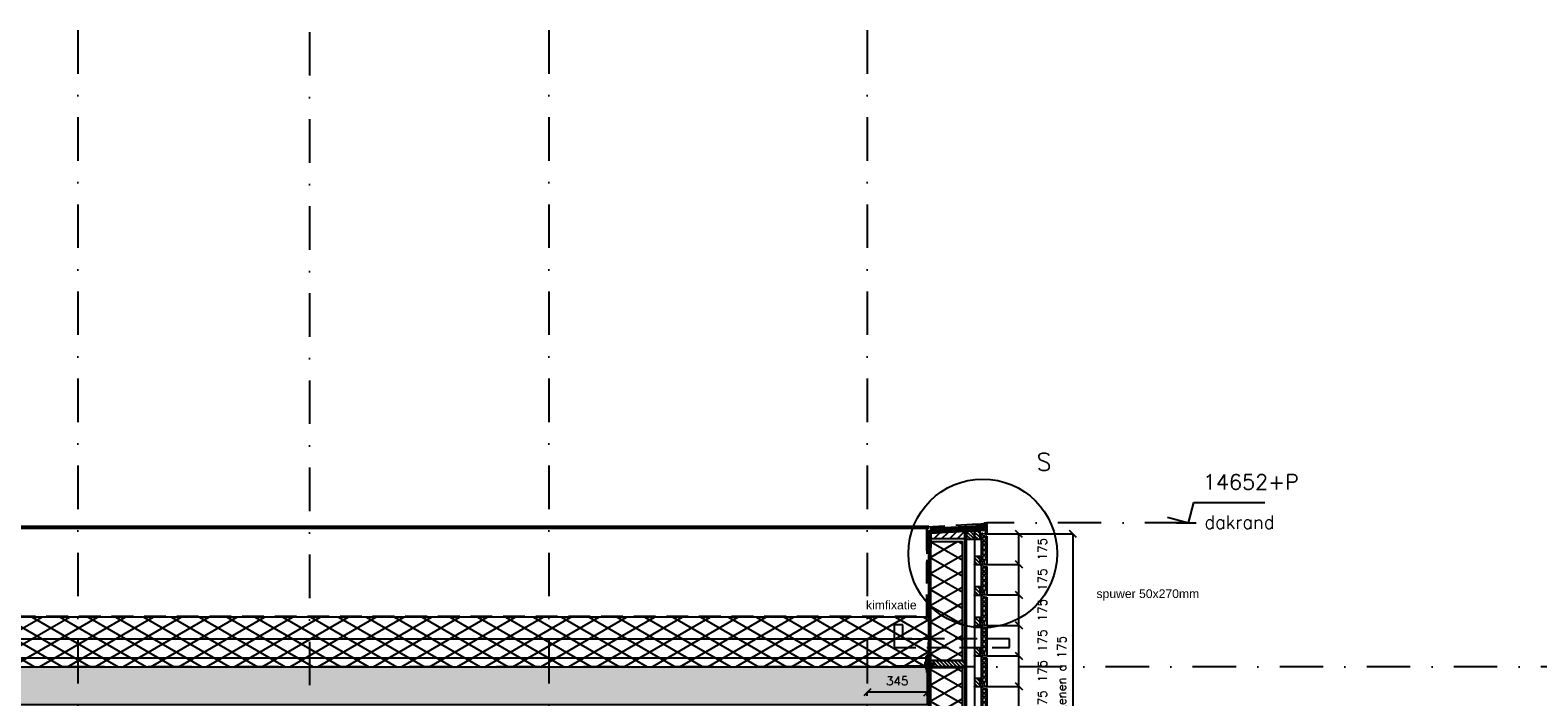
# Model space of a CAD drawing. Extents: x 0 to 259347, y 0 to 198427.
# Tile 41 of 54: x 121466 to 130128, y 106123 to 109951. Entities that reach past the tile are written whole.
import ezdxf
from ezdxf.enums import TextEntityAlignment as Align

# ---------------------------------------------------------------- set-up
doc = ezdxf.new("R2010")
doc.units = 0
doc.header["$LTSCALE"] = 20
doc.header["$MEASUREMENT"] = 0
doc.header["$PDSIZE"] = -1
for name, pattern in [('CENTER', [5.421053, 3.388158, -0.677632, 0.677632, -0.677632]), ('DASHDOT', [25, 12.5, -6.25, 0, -6.25]), ('DD1', [2.66667, 1.66667, -0.5, 0, -0.5]), ('HIDDEN', [9.375, 6.25, -3.125])]:
    doc.linetypes.add(name, pattern=pattern)
doc.layers.get('0').update_dxf_attribs({"linetype": 'CONTINUOUS'})
doc.layers.get('DEFPOINTS').update_dxf_attribs({"linetype": 'CONTINUOUS'})
for name, color, linetype in [('_DETAILNUMMERS', 4, 'CONTINUOUS'), ('_DETAILNUMMERSTEKST', 4, 'CONTINUOUS'), ('A--01A1_ACEER', 1, 'CONTINUOUS'), ('A--A21--_F-23-', 9, 'CONTINUOUS'), ('A--A23--_F--3-', 9, 'CONTINUOUS'), ('A--A25--_F--3-', 9, 'CONTINUOUS'), ('A--A42--_F--3-', 9, 'CONTINUOUS'), ('A--A42--_F-23-', 9, 'CONTINUOUS'), ('A--L13D3_VLOEREN', 3, 'CONTINUOUS'), ('A--L21--', 3, 'CONTINUOUS'), ('A--L21--_F-23-', 4, 'CONTINUOUS'), ('A--L21D1_BUITENWAND', 1, 'CONTINUOUS'), ('A--L21D3_BUITENWAND', 3, 'CONTINUOUS'), ('A--L21DC1_BUITENWAND', 1, 'HIDDEN'), ('A--L25--', 7, 'CONTINUOUS'), ('A--L25--_F-23-', 7, 'CONTINUOUS'), ('A--L27DC4_DAKEN', 4, 'HIDDEN'), ('A--L31--', 2, 'CONTINUOUS'), ('A--L35--', 7, 'CONTINUOUS'), ('A--L35--_F-23-', 7, 'CONTINUOUS'), ('A--L351-_F-23-', 7, 'CONTINUOUS'), ('A--L42--', 7, 'CONTINUOUS'), ('A--L42--_F--3-', 7, 'CONTINUOUS'), ('A--L42--_F-23-', 7, 'CONTINUOUS'), ('A--L47', 7, 'CONTINUOUS'), ('A--M$1A-_F123-', 1, 'CONTINUOUS'), ('A--M01A1_MAATVOERING', 1, 'CONTINUOUS'), ('A--M01B1_HOOGTE_MAATV', 1, 'CONTINUOUS'), ('A--T$1A-_F123_20', 1, 'CONTINUOUS'), ('A--T01B2_HOOGTE_MAATV', 2, 'CONTINUOUS'), ('A--T01B3_HOOGTE_MAATV', 3, 'CONTINUOUS'), ('STRAMIEN', 8, 'DD1'), ('X--LR---_CP', 7, 'CONTINUOUS')]:
    doc.layers.add(name, color=color, linetype=linetype)
doc.styles.add('ALFA-0_25', font='ROMANS')
doc.styles.add('EB2', font='ARIAL.TTF')
doc.styles.add('HIEMSTRA', font='romans.shx')
doc.styles.add('HOOGTEXT', font='ROMANS.shx', dxfattribs={"height": 2.5})
doc.dimstyles.new('STANDARD$0', dxfattribs={"dimscale": 50, "dimtxt": 2.5, "dimasz": 2, "dimexe": 2, "dimexo": 0, "dimgap": 2, "dimtad": 1, "dimdec": 0, "dimzin": 0, "dimdsep": 46, "dimtxsty": 'ALFA-0_25', "dimblk1": 'OBLIQUE', "dimblk2": 'OBLIQUE', "dimsah": 1, "dimcen": -3, "dimdle": 2, "dimclrd": 1, "dimclre": 1, "dimclrt": 2, "dimadec": 0, "dimazin": 0, "dimtfac": 0.666667, "dimtofl": 0, "dimtmove": 2, "dimatfit": 3, "dimldrblk": 'OBLIQUE', "dimfxl": 0, "dimtvp": 0.833333, "dimtolj": 1, "dimtzin": 0, "dimarcsym": 0})
pattern_1 = [(45, (0, 0), (-10.6066, 10.6066), [])]

# ---------------------------------------------------------------- blocks, each defined once
blk = doc.blocks.new('_OBLIQUE')
at = {"color": 0, "linetype": 'ByBlock'}
blk.add_line((-0.5, -0.5), (0.5, 0.5), dxfattribs=at)
blk = doc.blocks.new('*D207')
at = {"layer": 'A--M$1A-_F123-', "color": 1, "lineweight": -2}
for p, q in [((126275.1, 106128.7), (126275.1, 106149)), ((126619.6, 106149), (126275.1, 106149)), ((126619.6, 106128.7), (126619.6, 106149))]:
    blk.add_line(p, q, dxfattribs=at)
at = {"layer": 'DEFPOINTS', "color": 0}
for p in [(126275.1, 106149), (126275.1, 106128.7), (126619.6, 106128.7)]:
    blk.add_point(p, dxfattribs=at)
at = {"layer": 'A--M$1A-_F123-', "color": 1, "lineweight": -2, "xscale": 40, "yscale": 40, "zscale": 40, "rotation": 180}
blk.add_blockref('_OBLIQUE', (126275.1, 106149), dxfattribs=at)
at = {"layer": 'A--M$1A-_F123-', "color": 1, "lineweight": -2, "xscale": 40, "yscale": 40, "zscale": 40}
blk.add_blockref('_OBLIQUE', (126619.6, 106149), dxfattribs=at)
at = {"layer": 'A--M$1A-_F123-', "color": 2, "insert": (126447.4, 106214), "char_height": 50, "attachment_point": 5, "style": 'ALFA-0_25'}
blk.add_mtext('\\A1;345', dxfattribs=at)
blk = doc.blocks.new('*D288')
at = {"layer": 'A--M$1A-_F123-', "color": 1, "lineweight": -2}
for p, q in [((126961.6, 106182.9), (127146.2, 106182.9)), ((127146.2, 106007.9), (127146.2, 106182.9)), ((126961.6, 106007.9), (127146.2, 106007.9))]:
    blk.add_line(p, q, dxfattribs=at)
at = {"layer": 'DEFPOINTS', "color": 0}
for p in [(126961.6, 106182.9), (127146.2, 106182.9), (126961.6, 106007.9)]:
    blk.add_point(p, dxfattribs=at)
at = {"layer": 'A--M$1A-_F123-', "color": 1, "lineweight": -2, "xscale": 40, "yscale": 40, "zscale": 40}
for p, rotation in [((127146.2, 106182.9), 90), ((127146.2, 106007.9), 270)]:
    blk.add_blockref('_OBLIQUE', p, dxfattribs=dict(at, rotation=rotation))
at = {"layer": 'A--M$1A-_F123-', "color": 2, "insert": (127281.2, 106095.4), "char_height": 50, "attachment_point": 5, "rotation": 90, "style": 'ALFA-0_25'}
blk.add_mtext('\\A1;175', dxfattribs=at)
blk = doc.blocks.new('*D289')
at = {"layer": 'A--M$1A-_F123-', "color": 1, "lineweight": -2}
for p, q in [((126961.6, 106707.9), (127146.2, 106707.9)), ((127146.2, 106532.9), (127146.2, 106707.9)), ((126961.6, 106532.9), (127146.2, 106532.9))]:
    blk.add_line(p, q, dxfattribs=at)
at = {"layer": 'DEFPOINTS', "color": 0}
for p in [(126961.6, 106707.9), (127146.2, 106707.9), (126961.6, 106532.9)]:
    blk.add_point(p, dxfattribs=at)
at = {"layer": 'A--M$1A-_F123-', "color": 1, "lineweight": -2, "xscale": 40, "yscale": 40, "zscale": 40}
for p, rotation in [((127146.2, 106707.9), 90), ((127146.2, 106532.9), 270)]:
    blk.add_blockref('_OBLIQUE', p, dxfattribs=dict(at, rotation=rotation))
at = {"layer": 'A--M$1A-_F123-', "color": 2, "insert": (127281.2, 106620.4), "char_height": 50, "attachment_point": 5, "rotation": 90, "style": 'ALFA-0_25'}
blk.add_mtext('\\A1;175', dxfattribs=at)
blk = doc.blocks.new('*D290')
at = {"layer": 'A--M$1A-_F123-', "color": 1, "lineweight": -2}
for p, q in [((126961.6, 106357.9), (127146.2, 106357.9)), ((127146.2, 106182.9), (127146.2, 106357.9)), ((126961.6, 106182.9), (127146.2, 106182.9))]:
    blk.add_line(p, q, dxfattribs=at)
at = {"layer": 'DEFPOINTS', "color": 0}
for p in [(126961.6, 106357.9), (127146.2, 106357.9), (126961.6, 106182.9)]:
    blk.add_point(p, dxfattribs=at)
at = {"layer": 'A--M$1A-_F123-', "color": 1, "lineweight": -2, "xscale": 40, "yscale": 40, "zscale": 40}
for p, rotation in [((127146.2, 106357.9), 90), ((127146.2, 106182.9), 270)]:
    blk.add_blockref('_OBLIQUE', p, dxfattribs=dict(at, rotation=rotation))
at = {"layer": 'A--M$1A-_F123-', "color": 2, "insert": (127281.2, 106270.4), "char_height": 50, "attachment_point": 5, "rotation": 90, "style": 'ALFA-0_25'}
blk.add_mtext('\\A1;175', dxfattribs=at)
blk = doc.blocks.new('*D291')
at = {"layer": 'A--M$1A-_F123-', "color": 1, "lineweight": -2}
for p, q in [((126961.6, 106532.9), (127146.2, 106532.9)), ((127146.2, 106357.9), (127146.2, 106532.9)), ((126961.6, 106357.9), (127146.2, 106357.9))]:
    blk.add_line(p, q, dxfattribs=at)
at = {"layer": 'DEFPOINTS', "color": 0}
for p in [(126961.6, 106532.9), (127146.2, 106532.9), (126961.6, 106357.9)]:
    blk.add_point(p, dxfattribs=at)
at = {"layer": 'A--M$1A-_F123-', "color": 1, "lineweight": -2, "xscale": 40, "yscale": 40, "zscale": 40}
for p, rotation in [((127146.2, 106532.9), 90), ((127146.2, 106357.9), 270)]:
    blk.add_blockref('_OBLIQUE', p, dxfattribs=dict(at, rotation=rotation))
at = {"layer": 'A--M$1A-_F123-', "color": 2, "insert": (127281.2, 106445.4), "char_height": 50, "attachment_point": 5, "rotation": 90, "style": 'ALFA-0_25'}
blk.add_mtext('\\A1;175', dxfattribs=at)
blk = doc.blocks.new('*U616')
at = {"layer": 'A--A42--_F-23-', "linetype": 'Continuous'}
h = blk.add_hatch(dxfattribs=at)
h.set_pattern_fill('ALFALINE', color=256, scale=40, style=0)
h.set_pattern_definition([(45, (-126840.6, -105415.493), (-28.284271, 28.284271), [])])
h.paths.add_polyline_path([(0, 0), (-5, 0), (-5, 1658.4), (0, 1658.4), (5, 1658.4), (5, 0)])
at = {"layer": 'A--L42--_F-23-', "color": 2, "linetype": 'Continuous'}
for points in [[(0, 0), (-5, 0), (-5, 1658.4), (0, 1658.4)], [(0, 0), (5, 0), (5, 1658.4), (0, 1658.4)]]:
    blk.add_lwpolyline(points, dxfattribs=at)
blk = doc.blocks.new('Q031612A')
at = {"layer": 'A--L35--_F-23-', "color": 1, "linetype": 'Continuous'}
for points in [[(0, 0), (0, 11), (-4.5, 11), (-5, 10.5), (-5, -10.5), (-4.5, -11), (0, -11), (0, -4.7), (-4.5, -4.7), (0, -4.7), (0, -11), (-4.5, -11), (-5, -10.5), (-5, -4.2), (-4.5, -4.7), (-5, -5.2)], [(-5, 4.4), (-4.5, 4.9), (-5, 5.4)], [(-4.5, 4.9), (0, 4.9), (0, -4.7)], [(1.7, 4.5), (0.6, -4.4)], [(0.6, 4.5), (0.6, -4.4)], [(3.2, 4.5), (2.1, -4.4)], [(4.7, 4.5), (3.6, -4.4)], [(6.2, 4.5), (5.1, -4.4)], [(7.7, 4.5), (6.6, -4.4)], [(9.2, 4.5), (8.1, -4.4)], [(10.7, 4.5), (9.6, -4.4)], [(12.3, 4.5), (11.2, -4.4)], [(13.8, 4.5), (12.7, -4.4)], [(15.3, 4.5), (14.2, -4.4)], [(16.8, 4.5), (15.7, -4.4)], [(18.3, 4.5), (17.2, -4.4)], [(19.8, 4.5), (18.7, -4.4)], [(21.3, 4.5), (20.2, -4.4)], [(22.8, 4.5), (21.7, -4.4)], [(24.3, 4.5), (23.2, -4.4)], [(25.9, 4.5), (24.8, -4.4)], [(27.4, 4.5), (26.3, -4.4)], [(28.9, 4.5), (27.8, -4.4)], [(30.4, 4.5), (29.3, -4.4)], [(31.9, 4.5), (30.8, -4.4)], [(33.4, 4.5), (32.3, -4.4)], [(34.9, 4.5), (33.8, -4.4)], [(36.4, 4.5), (35.3, -4.4)], [(37.9, 4.5), (36.8, -4.4)], [(39.5, 4.5), (38.4, -4.4)], [(41, 4.5), (39.9, -4.4)], [(42.5, 4.5), (41.4, -4.4)], [(44, 4.5), (42.9, -4.4)], [(45.5, 4.5), (44.4, -4.4)], [(47, 4.5), (45.9, -4.4)], [(47.6, -2.8), (47.5, -4.1)]]:
    blk.add_lwpolyline(points, dxfattribs=at)
blk.add_lwpolyline([(47.6, 4), (47.1, 4.5), (0, 4.5), (0, -4.4), (47.1, -4.4), (47.6, -3.9)], close=True, dxfattribs=at)
at = {"layer": 'A--L351-_F-23-', "color": 1, "linetype": 'DASHDOT'}
blk.add_lwpolyline([(-7.9, 0), (51.6, 0)], dxfattribs=at)
at = {"layer": 'X--LR---_CP', "color": 1, "linetype": 'DASHDOT'}
blk.add_point((0, 0), dxfattribs=at)
blk.add_point((0, 0), dxfattribs=at)
blk.add_point((0, 0), dxfattribs=at)
blk = doc.blocks.new('Q031611-')
at = {"layer": 'A--L35--_F-23-', "color": 1, "linetype": 'Continuous'}
for points in [[(5, 5.4), (5, 10.5), (4.5, 11), (0.5, 11), (0, 10.5), (0, 5.4), (0.5, 4.9), (4.5, 4.9), (5, 5.4), (5, 4.4), (4.5, 4.9), (5, 4.4), (5, -4.2), (4.5, -4.7), (0.5, -4.7), (0, -5.2), (0, -10.5), (0.5, -11), (4.5, -11), (5, -10.5), (5, -4.2), (4.5, -4.7), (5, -5.2), (4.5, -4.7), (0.5, -4.7), (0, -4.2), (0, -5.2), (0, 4.4), (0.5, 4.9), (0, 5.4), (0, 4.4)], [(0, 4.4), (0, -4.7)]]:
    blk.add_lwpolyline(points, dxfattribs=at)
at = {"layer": 'X--LR---_CP', "color": 1, "linetype": 'Continuous'}
blk.add_point((0, 0), dxfattribs=at)
blk.add_point((0, 0), dxfattribs=at)
blk.add_point((0, 0), dxfattribs=at)
blk = doc.blocks.new('*D295')
at = {"layer": 'A--M$1A-_F123-', "color": 1, "lineweight": -2}
for p, q in [((127036.4, 107057.9), (127457.3, 107057.9)), ((127457.3, 105307.9), (127457.3, 107057.9)), ((127036.4, 105307.9), (127457.3, 105307.9))]:
    blk.add_line(p, q, dxfattribs=at)
at = {"layer": 'DEFPOINTS', "color": 0}
for p in [(127036.4, 107057.9), (127457.3, 107057.9), (127036.4, 105307.9)]:
    blk.add_point(p, dxfattribs=at)
at = {"layer": 'A--M$1A-_F123-', "color": 1, "lineweight": -2, "xscale": 40, "yscale": 40, "zscale": 40}
for p, rotation in [((127457.3, 107057.9), 90), ((127457.3, 105307.9), 270)]:
    blk.add_blockref('_OBLIQUE', p, dxfattribs=dict(at, rotation=rotation))
at = {"layer": 'A--M$1A-_F123-', "color": 2, "insert": (127392.3, 106182.9), "char_height": 50, "attachment_point": 5, "rotation": 90, "style": 'ALFA-0_25'}
blk.add_mtext('\\A1;10 stenen a 175', dxfattribs=at)
blk = doc.blocks.new('*D296')
at = {"layer": 'A--M$1A-_F123-', "color": 1, "lineweight": -2}
for p, q in [((126961.6, 106882.9), (127146.2, 106882.9)), ((127146.2, 106707.9), (127146.2, 106882.9)), ((126961.6, 106707.9), (127146.2, 106707.9))]:
    blk.add_line(p, q, dxfattribs=at)
at = {"layer": 'DEFPOINTS', "color": 0}
for p in [(126961.6, 106882.9), (127146.2, 106882.9), (126961.6, 106707.9)]:
    blk.add_point(p, dxfattribs=at)
at = {"layer": 'A--M$1A-_F123-', "color": 1, "lineweight": -2, "xscale": 40, "yscale": 40, "zscale": 40}
for p, rotation in [((127146.2, 106882.9), 90), ((127146.2, 106707.9), 270)]:
    blk.add_blockref('_OBLIQUE', p, dxfattribs=dict(at, rotation=rotation))
at = {"layer": 'A--M$1A-_F123-', "color": 2, "insert": (127281.2, 106795.4), "char_height": 50, "attachment_point": 5, "rotation": 90, "style": 'ALFA-0_25'}
blk.add_mtext('\\A1;175', dxfattribs=at)
blk = doc.blocks.new('*D297')
at = {"layer": 'A--M$1A-_F123-', "color": 1, "lineweight": -2}
for p, q in [((126961.6, 106707.9), (127146.2, 106707.9)), ((127146.2, 106532.9), (127146.2, 106707.9)), ((126961.6, 106532.9), (127146.2, 106532.9))]:
    blk.add_line(p, q, dxfattribs=at)
at = {"layer": 'DEFPOINTS', "color": 0}
for p in [(126961.6, 106707.9), (127146.2, 106707.9), (126961.6, 106532.9)]:
    blk.add_point(p, dxfattribs=at)
at = {"layer": 'A--M$1A-_F123-', "color": 1, "lineweight": -2, "xscale": 40, "yscale": 40, "zscale": 40}
for p, rotation in [((127146.2, 106707.9), 90), ((127146.2, 106532.9), 270)]:
    blk.add_blockref('_OBLIQUE', p, dxfattribs=dict(at, rotation=rotation))
at = {"layer": 'A--M$1A-_F123-', "color": 2, "insert": (127281.2, 106620.4), "char_height": 50, "attachment_point": 5, "rotation": 90, "style": 'ALFA-0_25'}
blk.add_mtext('\\A1;175', dxfattribs=at)
blk = doc.blocks.new('*D298')
at = {"layer": 'A--M$1A-_F123-', "color": 1, "lineweight": -2}
for p, q in [((126961.6, 107057.9), (127146.2, 107057.9)), ((127146.2, 106882.9), (127146.2, 107057.9)), ((126961.6, 106882.9), (127146.2, 106882.9))]:
    blk.add_line(p, q, dxfattribs=at)
at = {"layer": 'DEFPOINTS', "color": 0}
for p in [(126961.6, 107057.9), (127146.2, 107057.9), (126961.6, 106882.9)]:
    blk.add_point(p, dxfattribs=at)
at = {"layer": 'A--M$1A-_F123-', "color": 1, "lineweight": -2, "xscale": 40, "yscale": 40, "zscale": 40}
for p, rotation in [((127146.2, 107057.9), 90), ((127146.2, 106882.9), 270)]:
    blk.add_blockref('_OBLIQUE', p, dxfattribs=dict(at, rotation=rotation))
at = {"layer": 'A--M$1A-_F123-', "color": 2, "insert": (127281.2, 106970.4), "char_height": 50, "attachment_point": 5, "rotation": 90, "style": 'ALFA-0_25'}
blk.add_mtext('\\A1;175', dxfattribs=at)
blk = doc.blocks.new('NH40_196')
at = {"layer": 'A--A25--_F--3-'}
h = blk.add_hatch(dxfattribs=at)
h.set_pattern_fill('ALFALINE', color=256, scale=15, style=0, pattern_type=2)
h.set_pattern_definition([(45, (-6, 0), (-10.6066, 10.6066), [])])
h.paths.add_polyline_path([(0, 0), (0, 196), (40, 196), (40, 0)])
at = {"layer": 'A--L25--_F-23-', "color": 2, "linetype": 'Continuous'}
blk.add_lwpolyline([(0, 0), (0, 196), (40, 196), (40, 0)], close=True, dxfattribs=at)
at = {"layer": 'X--LR---_CP'}
for p in [(0, 0), (0, 0), (40, 0)]:
    blk.add_point(p, dxfattribs=at)
blk = doc.blocks.new('*U615')
at = {"layer": 'A--A42--_F-23-', "linetype": 'Continuous'}
h = blk.add_hatch(dxfattribs=at)
h.set_pattern_fill('ALFALINE', color=256, scale=40, style=0)
h.set_pattern_definition([(45, (-126634.647, -105377.897), (-28.284271, 28.284271), [])])
h.paths.add_polyline_path([(0, 0), (-5, 0), (-5, 1698), (0, 1698), (5, 1698), (5, 0)])
at = {"layer": 'A--L42--_F-23-', "color": 2, "linetype": 'Continuous'}
for points in [[(0, 0), (-5, 0), (-5, 1698), (0, 1698)], [(0, 0), (5, 0), (5, 1698), (0, 1698)]]:
    blk.add_lwpolyline(points, dxfattribs=at)
blk = doc.blocks.new('E100606D_8713350')
at = {"color": 0}
blk.add_lwpolyline([(17.9, 1.6), (20.2, 1.6), (20, 1.8, -0.57735), (20.2, 2.1), (21.5, 2.1), (22.8, 2.1, -0.57735), (23, 1.8), (22.9, 1.6), (25.2, 1.6), (25, 1.8, -0.57735), (25.2, 2.1), (26.5, 2.1), (27.8, 2.1, -0.57735), (28, 1.8), (27.9, 1.6), (30.2, 1.6), (30, 1.8, -0.57735), (30.2, 2.1), (31.5, 2.1), (32.8, 2.1, -0.57735), (33, 1.8), (32.9, 1.6), (35.2, 1.6), (35, 1.8, -0.57735), (35.2, 2.1), (36.5, 2.1), (37.8, 2.1, -0.57735), (38, 1.8), (37.9, 1.6), (40.2, 1.6), (40, 1.8, -0.57735), (40.2, 2.1), (41.5, 2.1), (42.8, 2.1, -0.57735), (43, 1.8), (42.9, 1.6), (45.2, 1.6), (45, 1.8, -0.57735), (45.2, 2.1), (46.5, 2.1), (47.8, 2.1, -0.57735), (48, 1.8), (47.9, 1.6), (50.2, 1.6), (50, 1.8, -0.57735), (50.2, 2.1), (51.5, 2.1), (52.8, 2.1, -0.57735), (53, 1.8), (52.9, 1.6), (55.2, 1.6), (55, 1.8, -0.57735), (55.2, 2.1), (56.5, 2.1), (57.8, 2.1, -0.57735), (58, 1.8), (57.9, 1.6), (60.2, 1.6), (60, 1.8, -0.57735), (60.2, 2.1), (61.5, 2.1), (62.8, 2.1, -0.57735), (63, 1.8), (62.9, 1.6), (65.2, 1.6), (65, 1.8, -0.57735), (65.2, 2.1), (66.5, 2.1), (67.8, 2.1, -0.57735), (68, 1.8), (67.9, 1.6), (70.2, 1.6), (70, 1.8, -0.57735), (70.2, 2.1), (71.5, 2.1), (72.8, 2.1, -0.57735), (73, 1.8), (72.9, 1.6), (78.3, 0.6, -0.912623), (78.3, 0.1), (-5.3, 0.1, 0.414214), (-5.8, -0.4), (-5.8, -1.4, -0.414214), (-6.3, -1.9, -0.414214), (-6.8, -1.4), (-6.8, -0.4, 0.414214), (-7.3, 0.1), (-9.5, 0.1, 0.414214), (-10, -0.4), (-10, -24.7, 0.414214), (-9.5, -25.2), (-7.3, -25.2, 0.414214), (-6.8, -24.7), (-6.8, -23.7, -0.414214), (-6.3, -23.2, -0.414214), (-5.8, -23.7), (-5.8, -25.7, -0.414214), (-6.3, -26.2), (-9.5, -26.2, 0.414214), (-10, -26.7), (-10, -38.7, 0.534511), (-9.3, -39.1), (-1, -35.7, -0.534511), (0, -36.4, -0.303347), (-0.4, -37.1), (-9.4, -40.8, -0.534511), (-11.5, -39.4), (-11.5, 12.6, -0.414214), (-10, 14.1), (0, 14.1, -0.414214), (0.5, 13.6), (0.5, 13.1, -0.414214), (0, 12.6), (-9.5, 12.6, 0.414214), (-10, 12.1), (-10, 2.6, 0.414214), (-9.5, 2.1), (-8.5, 2.1), (-7.2, 2.1, -0.57735), (-7, 1.8), (-7.1, 1.6), (-4.8, 1.6), (-5, 1.8, -0.57735), (-4.8, 2.1), (-3.5, 2.1), (-2.2, 2.1, -0.57735), (-2, 1.8), (-2.1, 1.6), (0.2, 1.6), (0, 1.8, -0.57735), (0.2, 2.1), (1.5, 2.1), (2.8, 2.1, -0.57735), (3, 1.8), (2.9, 1.6), (5.2, 1.6), (5, 1.8, -0.57735), (5.2, 2.1), (6.5, 2.1), (7.8, 2.1, -0.57735), (8, 1.8), (7.9, 1.6), (10.2, 1.6), (10, 1.8, -0.57735), (10.2, 2.1), (11.5, 2.1), (12.8, 2.1, -0.57735), (13, 1.8), (12.9, 1.6), (15.2, 1.6), (15, 1.8, -0.57735), (15.2, 2.1), (16.5, 2.1), (17.8, 2.1, -0.57735), (18, 1.8)], format="xyb", close=True, dxfattribs=at)
blk = doc.blocks.new('ARGETON175')
at = {"layer": 'A--L21D3_BUITENWAND'}
for p, q in [((-8, 153), (-30, 150.5)), ((-30, 150.5), (-30, -12.5)), ((-22, 145.5), (-22, 126)), ((-8, 145.5), (-22, 145.5)), ((-8, 126), (-22, 126)), ((-8, 121), (-22, 121)), ((-22, 121), (-22, 102)), ((-22, 102), (-8, 102)), ((-22, 97), (-22, 72)), ((-22, 97), (-8, 97)), ((0, 168), (-8, 168)), ((-8, 153), (-8, 168)), ((-8, 126), (-8, 145.5)), ((-8, 102), (-8, 121)), ((-8, 72), (-8, 97)), ((0, 0), (0, 168)), ((-22, 72), (-8, 72)), ((-22, 67), (-22, 42)), ((-22, 67), (-8, 67)), ((-22, 42), (-8, 42)), ((-22, 37), (-22, 12)), ((-22, 37), (-8, 37)), ((-22, 12), (-8, 12)), ((-15, 7), (-15, -12.5)), ((-15, 7), (-8, 7)), ((-8, 42), (-8, 67)), ((-8, 12), (-8, 37)), ((-8, 7), (-8, 0)), ((-8, 0), (0, 0)), ((-30, -12.5), (-15, -12.5))]:
    blk.add_line(p, q, dxfattribs=at)
blk = doc.blocks.new('Q020261-')
at = {"layer": 'A--A25--_F--3-'}
h = blk.add_hatch(dxfattribs=at)
h.set_pattern_fill('ALFALINE', color=256, scale=15, style=0, pattern_type=2)
h.set_pattern_definition(pattern_1)
h.paths.add_polyline_path([(0, 0), (0, 46), (46, 46), (46, 0)])
at = {"layer": 'A--L25--_F-23-', "color": 2, "linetype": 'Continuous'}
blk.add_lwpolyline([(0, 0), (0, 46), (46, 46), (46, 0)], close=True, dxfattribs=at)
at = {"layer": 'X--LR---_CP'}
for p in [(0, 0), (0, 0), (46, 0)]:
    blk.add_point(p, dxfattribs=at)
blk = doc.blocks.new('HOUT46X32')
at = {"layer": 'A--A25--_F--3-'}
h = blk.add_hatch(dxfattribs=at)
h.set_pattern_fill('ALFALINE', color=256, scale=15, style=0, pattern_type=2)
h.set_pattern_definition(pattern_1)
h.paths.add_polyline_path([(0, 0), (0, 46), (32, 46), (32, 0)])
at = {"layer": 'A--L25--_F-23-', "color": 2, "linetype": 'Continuous'}
blk.add_lwpolyline([(0, 0), (0, 46), (32, 46), (32, 0)], close=True, dxfattribs=at)
at = {"layer": 'X--LR---_CP'}
for p in [(0, 0), (0, 0), (32, 0)]:
    blk.add_point(p, dxfattribs=at)
blk = doc.blocks.new('HOOGTEP')
at = {"layer": 'A--M01A1_MAATVOERING'}
for p, q in [((0, 0), (0.62, 2.33)), ((0.62, 2.33), (8.79, 2.33)), ((-2.41, 0.65), (0, 0))]:
    blk.add_line(p, q, dxfattribs=at)
at = {"layer": 'A--M01B1_HOOGTE_MAATV'}
blk.add_line((-1.38, 0), (0.91, 0), dxfattribs=at)
at = {"layer": 'A--T01B2_HOOGTE_MAATV', "style": 'HOOGTEXT', "flags": 4}
blk.add_attdef('TEKST', (1.84, -0.67), '', height=1.5, dxfattribs=at)
at = {"layer": 'A--T01B3_HOOGTE_MAATV', "style": 'HOOGTEXT', "flags": 4}
blk.add_attdef('HOOGTE', (1.67, 3.82), '', height=1.75, dxfattribs=at)

msp = doc.modelspace()

# ---------------------------------------------------------------- hatches: boundary and pattern name
at = {"layer": 'A--A21--_F-23-'}
h = msp.add_hatch(dxfattribs=at)
h.set_pattern_fill('ALFAISO', color=256, scale=80, angle=270, style=0, pattern_type=2)
h.set_pattern_definition([(210, (239276.52, 3462), (-40, 69.282032), []), (150, (239276.52, 3462), (40, 69.282032), [])])
h.paths.add_polyline_path([(126640.1, 107014.4), (126820.1, 107014.4), (126820.1, 106331.3), (126640.1, 106331.3)])
h = msp.add_hatch(dxfattribs=at)
h.set_pattern_fill('ALFAISO', color=256, scale=80, angle=270, style=0, pattern_type=2)
h.set_pattern_definition([(330, (-18894.92, 10540), (40, 69.282032), []), (30, (-18894.92, 10540), (-40, 69.282032), [])])
h.paths.add_polyline_path([(115553.9, 106295.9), (126629.6, 106295.9), (126629.6, 106580.6), (115553.9, 106580.6)])
h = msp.add_hatch(dxfattribs=at)
h.set_pattern_fill('ALFAISO', color=256, scale=80, angle=270, style=0, pattern_type=2)
h.set_pattern_definition([(210, (239276.52, 2728.635), (-40, 69.282032), []), (150, (239276.52, 2728.635), (40, 69.282032), [])])
h.paths.add_polyline_path([(126639.6, 106291.3), (126820.1, 106291.3), (126820.1, 105495.5), (126639.6, 105495.5)])
at = {"layer": 'A--A23--_F--3-'}
h = msp.add_hatch(dxfattribs=at)
h.set_pattern_fill('ALFABET', color=256, scale=20, angle=1, style=0, pattern_type=2)
h.set_pattern_definition([(46, (1052.7, 100), (-86.32078, 83.359004), []), (51, (1052.7, 100), (143.64922, -10.04493), [15, -165]), (356, (1052.7, 100), (-30.37155, 149.9312), [12, -132]), (101.4514, (1064.67, 99.16), (113.27778, 139.88618), [12.74804, -140.22842]), (47.1842, (1052, 140), (213.99344, -29.37358), [22.5, -247.5]), (97.6356, (1069.83, 137.55), (183.50393, 198.05632), [19.12206, -210.3426]), (352.1842, (1052, 140), (183.50378, 198.05647), [18, -198]), (22, (1072.17, 130.34), (120.76856, -78.42802), [15, -165]), (327, (1072.17, 130.34), (46.12453, 145.85721), [12, -132]), (72.4514, (1082.24, 123.81), (166.89315, 67.42906), [12.74804, -140.22842]), (38.5, (1052.7, 100), (1.269641, 66.611074), [0, -130.4, 0, -134, 0, -132.5]), (8.5, (1052.7, 100), (51.229207, 79.788568), [0, -76.4, 0, -127.4, 0, -50.5]), (328.5, (1008.105, 99.22), (106.826954, -2.64699), [0, -50, 0, -156, 0, -207]), (318.5, (988.11, 98.87), (116.270055, 22.05355), [0, -65, 0, -103.6, 0, -147]), (318.5, (988.11, 98.87), (116.270055, 22.05355), [0, -65, 0, -103.6, 0, -147])])
h.paths.add_polyline_path([(126619.6, 106295.9), (126619.6, 106075.9), (115563.9, 106075.9), (115563.9, 106295.9)])
at = {"layer": 'A--A25--_F--3-'}
h = msp.add_hatch(dxfattribs=at)
h.set_pattern_fill('ANSI31', color=256, scale=10, angle=90, style=0)
h.set_pattern_definition([(45, (108558.22, 93779.83), (22.45064, -22.45064), [])])
h.paths.add_polyline_path([(126835.6, 107029.4), (126639.6, 107029.4), (126639.6, 107063.4), (126835.6, 107073.4)])
at = {"layer": 'A--A42--_F--3-'}
h = msp.add_hatch(dxfattribs=at)
h.set_pattern_fill('ALFALINE', color=256, scale=4, angle=132.3132, style=0, pattern_type=2)
h.set_pattern_definition([(2.6868, (126965.452, 107085.4984), (0.187505, -3.995603), [])])
h.paths.add_polyline_path([(126954.8, 107085), (126953.9, 107104), (126638.7, 107089.2), (126639.6, 107070.2), (126639.8, 107064.2), (126955.1, 107079)])

# ---------------------------------------------------------------- linework, layer by layer
at = {"color": 0}
for p, q in [((126904.5, 107105.2), (126905.4, 107106.2)), ((126904.5, 107104.5), (126904.5, 107105.2)), ((126907.5, 107106.4), (126905.3, 107104.2)), ((126905.3, 107099.1), (126907.5, 107101.3)), ((126905.4, 107110.3), (126908.7, 107113.8)), ((126905.4, 107106.2), (126905.4, 107110.3)), ((126907.2, 107098.4), (126905.6, 107098.4)), ((126909.3, 107112.5), (126906.8, 107109.8)), ((126906.8, 107109.8), (126906.8, 107108.2)), ((126908.1, 107099.9), (126907.2, 107099)), ((126907.2, 107099), (126907.2, 107098.4)), ((126924.8, 107098.4), (126907.2, 107098.4)), ((126907.3, 107107.7), (126911.5, 107108.1)), ((126910.8, 107106.6), (126907.5, 107106.4)), ((126907.5, 107101.3), (126922.1, 107102.6)), ((126923.1, 107101.2), (126908.1, 107099.9)), ((126908.7, 107113.8), (126945.8, 107117.1)), ((126946.4, 107115.8), (126909.3, 107112.5)), ((126910.7, 107109), (126911.7, 107110.4)), ((126910.8, 107108), (126910.7, 107109)), ((126911.8, 107108.1), (126910.8, 107108)), ((126911.7, 107107.5), (126910.8, 107106.6)), ((126912.3, 107102.1), (126911.8, 107108.1)), ((126917, 107102.5), (126912.3, 107102.1)), ((126913.1, 107111.2), (126916.2, 107111.5)), ((126916.2, 107111.5), (126932.1, 107112.9)), ((126917, 107102.5), (126916.2, 107111.5)), ((126919, 107102.7), (126917, 107102.5)), ((126930.3, 107110.7), (126918.4, 107109.7)), ((126919, 107102.7), (126918.4, 107109.7)), ((126921.4, 107102.9), (126919, 107102.7)), ((126920.7, 107105.6), (126922.2, 107102.9)), ((126956.1, 107108.9), (126920.8, 107105.9)), ((126924.8, 107098.4), (126923.1, 107101.2)), ((126923.2, 107103.9), (126925.6, 107099.8)), ((126944, 107106.5), (126923.6, 107104.7)), ((126928.6, 107098.4), (126924.8, 107098.4)), ((126925.6, 107099.8), (126928.1, 107099.8)), ((126928.1, 107099.8), (126928.7, 107098.7)), ((126930.7, 107106.7), (126930.3, 107110.7)), ((126934.7, 107107.1), (126930.7, 107106.7)), ((126932.1, 107112.9), (126936.1, 107113.2)), ((126932.1, 107112.9), (126932.2, 107111.8)), ((126940.2, 107112.5), (126932.2, 107111.8)), ((126932.2, 107111.8), (126934.4, 107109.6)), ((126934.4, 107109.6), (126938.4, 107109.9)), ((126934.4, 107109.6), (126934.7, 107107.1)), ((126940.1, 107113.6), (126936.1, 107113.2)), ((126938.4, 107109.9), (126940.2, 107112.5)), ((126938.6, 107107.4), (126938.4, 107109.9)), ((126942.6, 107107.8), (126938.6, 107107.4)), ((126952.4, 107114.6), (126940.1, 107113.6)), ((126940.2, 107112.5), (126940.1, 107113.6)), ((126942.3, 107111.7), (126954.2, 107112.8)), ((126942.6, 107107.8), (126942.3, 107111.7)), ((126943.3, 107098.7), (126943.7, 107099.6)), ((126947, 107098.4), (126943.4, 107098.4)), ((126944.2, 107099.8), (126944.5, 107099.8)), ((126944.5, 107099.8), (126944.5, 107106)), ((126945.8, 107117.1), (126948.1, 107119.4)), ((126945.9, 107106.2), (126945.9, 107099.8)), ((126945.9, 107099.8), (126946.3, 107099.8)), ((126946.4, 107115.8), (126951.2, 107120.6)), ((126958.3, 107107.7), (126946.4, 107106.7)), ((126946.7, 107099.6), (126947.2, 107098.7)), ((126946.8, 107120.5), (126947.9, 107121.6)), ((126947.7, 107120.3), (126947, 107120.2)), ((126947.9, 107121.6), (126961.4, 107122.8)), ((126951.2, 107120.6), (126960.5, 107121.4)), ((126955.5, 107117.7), (126952.4, 107114.6)), ((126952.8, 107117), (126956.5, 107120.7)), ((126954, 107116.2), (126953.2, 107116.1)), ((126955.7, 107117.9), (126954, 107116.2)), ((126954.6, 107108.8), (126954.2, 107112.8)), ((126955.6, 107108.9), (126954.6, 107108.8)), ((126955.2, 107085.7), (126955.2, 107085.9)), ((126955.6, 107108.9), (126956.5, 107110)), ((126955.7, 107086.4), (126960.3, 107086.4)), ((126960.8, 107085.2), (126955.7, 107085.2)), ((126956.5, 107110), (126955.8, 107117.6)), ((126959.8, 107121), (126956.5, 107120.7)), ((126956.5, 107109.4), (126956.5, 107117.5)), ((126957.9, 107118.8), (126960.8, 107119.6)), ((126957.9, 107110.1), (126957.9, 107118.8)), ((126957.9, 107110.1), (126962.2, 107105.8)), ((126958.1, 107117.3), (126958.1, 107118.5)), ((126958.2, 107116.9), (126960.9, 107114.2)), ((126958.3, 107107.7), (126960.8, 107105.2)), ((126958.4, 107118.6), (126960.2, 107116.8)), ((126960.9, 107119.9), (126959.8, 107121)), ((126960.8, 107086.9), (126960.8, 107105.2)), ((126960.8, 107061.2), (126960.8, 107085.2)), ((126961.1, 107117.2), (126961.1, 107120.9)), ((126961.1, 107111.8), (126961.1, 107113.8)), ((126961.6, 107111.3), (126961.1, 107111.8)), ((126962.2, 107105.8), (126962.2, 107058.6)), ((126962.4, 107121.8), (126962.4, 107111.6)), ((126955.2, 107060.4), (126955.2, 107062.2)), ((126955.7, 107062.7), (126956, 107062.7)), ((126960.8, 107059.9), (126955.7, 107059.9)), ((126956.5, 107062.2), (126956.5, 107061.2)), ((126956.5, 107061.2), (126960.8, 107061.2)), ((126960.8, 107059.6), (126960.8, 107059.9))]:
    msp.add_line(p, q, dxfattribs=at)
at = {"color": 0, "linetype": 'CENTER'}
msp.add_line((126936.1, 107113.2), (126938.7, 107083.4), dxfattribs=at)
at = {"color": 0}
for centre, radius, start, end in [((126905, 107104.5), 0.5, 180, 225), ((126905, 107104.5), 0.5, 225, 315), ((126905.6, 107098.8), 0.4, 135, 180), ((126905.6, 107098.8), 0.4, 180, 270), ((126907.3, 107108.2), 0.5, 180, 275), ((126911.5, 107107.8), 0.3, 315, 95), ((126913.3, 107109.2), 2, 95, 145), ((126920.8, 107105.7), 0.2, 95, 180), ((126920.8, 107105.7), 0.2, 180, 210), ((126921.3, 107103.4), 0.5, 275, 30), ((126922, 107102.8), 0.2, 275, 30), ((126923.6, 107104.2), 0.5, 95, 210), ((126928.6, 107098.6), 0.2, 270, 30), ((126943.4, 107098.6), 0.2, 150, 270), ((126944.2, 107099.3), 0.5, 90, 150), ((126944, 107106), 0.5, 0, 95), ((126946.4, 107106.2), 0.5, 95, 180), ((126946.3, 107099.3), 0.5, 30, 90), ((126947, 107120.4), 0.2, 135, 275), ((126947, 107098.6), 0.2, 270, 30), ((126947.8, 107119.8), 0.5, 315, 95), ((126953.1, 107116.6), 0.5, 135, 275), ((126955.7, 107085.9), 0.5, 90, 180), ((126955.7, 107085.7), 0.5, 180, 270), ((126955.6, 107117.6), 0.2, 5, 135), ((126956, 107117.5), 0.5, 0, 135), ((126956, 107109.4), 0.5, 275, 0), ((126958.3, 107118.5), 0.2, 45, 180), ((126958.6, 107117.3), 0.5, 180, 225), ((126960.6, 107117.2), 0.5, 225, 0), ((126960.3, 107086.9), 0.5, 270, 0), ((126960.6, 107120.9), 0.5, 0, 95), ((126960.7, 107119.8), 0.2, 284.29436, 45), ((126960.6, 107113.8), 0.5, 0, 45), ((126961.4, 107121.8), 1, 0, 95), ((126961.9, 107111.6), 0.5, 225, 0), ((126955.7, 107062.2), 0.5, 90, 180), ((126955.7, 107060.4), 0.5, 180, 270), ((126956, 107062.2), 0.5, 0, 90), ((126962, 107059.6), 1.2, 180, 270), ((126962, 107058.6), 0.2, 270, 0)]:
    msp.add_arc(centre, radius, start, end, dxfattribs=at)
at = {"layer": '_DETAILNUMMERS'}
msp.add_circle((126939, 106946.2), 427.3, dxfattribs=at)
at = {"layer": 'A--01A1_ACEER'}
msp.add_line((115348.2, 107090.9), (126629.6, 107090.9), dxfattribs=at)
at = {"layer": 'A--L13D3_VLOEREN'}
for p, q in [((126421.6, 106295.9), (126421.6, 106299.9)), ((126421.6, 106299.9), (126617.6, 106299.9)), ((126421.6, 106295.9), (126421.6, 106299.9)), ((126421.6, 106299.9), (126617.6, 106299.9)), ((126421.6, 106295.9), (126621.6, 106295.9)), ((126421.6, 106295.9), (126621.6, 106295.9)), ((126617.6, 106261.9), (126617.6, 106337.9)), ((126617.6, 106337.9), (126621.6, 106337.9)), ((126621.6, 106257.9), (126621.6, 106337.9))]:
    msp.add_line(p, q, dxfattribs=at)
msp.add_lwpolyline([(126616.6, 106283.9), (126616.6, 106352.2), (126629.6, 106365.2), (126629.6, 106435.2), (126625.6, 106435.2), (126625.6, 106366.9), (126612.6, 106353.9), (126612.6, 106283.9)], close=True, dxfattribs=at)
at = {"layer": 'A--L21--'}
for p, q in [((115553.9, 106455.9), (126629.6, 106455.9)), ((115553.9, 106345.9), (126629.6, 106345.9))]:
    msp.add_line(p, q, dxfattribs=at)
for points in [[(126640.1, 107014.4), (126820.1, 107014.4), (126820.1, 106331.3), (126640.1, 106331.3)], [(115553.9, 106295.9), (126629.6, 106295.9), (126629.6, 106580.6), (115553.9, 106580.6)], [(126639.6, 106291.3), (126820.1, 106291.3), (126820.1, 105495.5), (126639.6, 105495.5)]]:
    msp.add_lwpolyline(points, close=True, dxfattribs=at)
at = {"layer": 'A--L21--_F-23-', "linetype": 'Continuous'}
msp.add_lwpolyline([(126619.6, 106295.9), (126619.6, 106075.9), (115563.9, 106075.9), (115563.9, 106295.9)], close=True, dxfattribs=at)
at = {"layer": 'A--L21D1_BUITENWAND'}
msp.add_line((115278.1, 107103.6), (126629.6, 107103.6), dxfattribs=at)
at = {"layer": 'A--L21DC1_BUITENWAND'}
msp.add_lwpolyline([(127093.2, 106405.9), (127093.2, 106455.9), (126479.6, 106455.9), (126479.6, 106535.9), (126429.6, 106535.9), (126429.6, 106405.9)], close=True, dxfattribs=at)
at = {"layer": 'A--L25--_F-23-', "color": 2, "linetype": 'Continuous'}
for p, q in [((126835.6, 106980.8), (126835.6, 107073.4)), ((126639.6, 107054.4), (126639.6, 106980.8)), ((126825.6, 107029.4), (126639.6, 107029.4)), ((126835.6, 106968.5), (126835.6, 107042.2))]:
    msp.add_line(p, q, dxfattribs=at)
msp.add_lwpolyline([(126835.6, 107029.4), (126639.6, 107029.4), (126639.6, 107063.4), (126835.6, 107073.4)], close=True, dxfattribs=at)
at = {"layer": 'A--L27DC4_DAKEN'}
for p, q in [((126908.6, 107113.8), (126617.7, 107097.7)), ((126617.7, 107097.7), (126617.7, 106822.3)), ((126617.7, 107068.2), (126617.7, 106822.3))]:
    msp.add_line(p, q, dxfattribs=at)
msp.add_lwpolyline([(115278.1, 107119.2), (115558.7, 107103.6), (115558.4, 106585.6), (126617.7, 106585.6), (126617.7, 107097.7)], dxfattribs=at)
at = {"layer": 'A--L31--'}
msp.add_line((126891.6, 107076), (126891.6, 105345.9), dxfattribs=at)
at = {"layer": 'A--L42--_F--3-', "color": 3, "linetype": 'Continuous'}
msp.add_line((126639.8, 107064.2), (126955.1, 107079), dxfattribs=at)
msp.add_lwpolyline([(126955.1, 107079), (126953.9, 107104), (126638.7, 107089.2), (126639.8, 107064.2)], dxfattribs=at)
at = {"layer": 'STRAMIEN', "linetype": 'DASHDOT'}
for p, q in [((121739.6, 109950.7), (121739.6, 90592.3)), ((123070.4, 109940), (123070.4, 90592.3)), ((124445.4, 109950.7), (124445.4, 90592.3)), ((126275.1, 109950.7), (126275.1, 90592.3)), ((128120.1, 107121.8), (126962.4, 107121.8)), ((145898.3, 106295.9), (108112.6, 106295.9))]:
    msp.add_line(p, q, dxfattribs=at)
at = {"layer": 'X--LR---_CP'}
msp.add_point((126835.6, 107039.2), dxfattribs=at)
msp.add_point((126835.6, 107039.2), dxfattribs=at)

# ---------------------------------------------------------------- block references
at = {"xscale": 50, "yscale": 50, "zscale": 50}
msp.add_blockref('HOOGTEP', (128120.1, 107121.8), dxfattribs=at).add_auto_attribs({'TEKST': 'dakrand', 'HOOGTE': '14652+P'})
at = {"xscale": -1}
for p in [(126931.6, 106895.4), (126931.6, 106720.4), (126931.6, 106545.4), (126931.6, 106370.4), (126931.6, 106195.4), (126931.6, 106020.4)]:
    msp.add_blockref('ARGETON175', p, dxfattribs=at)
at = {"layer": 'A--L25--', "xscale": -1}
for name, p in [('Q020261-', (126891.6, 107027.4)), ('HOUT46X32', (126923.6, 107027.4)), ('HOUT46X32', (126923.6, 106882.4)), ('HOUT46X32', (126923.6, 106707.4)), ('HOUT46X32', (126923.6, 106532.4)), ('HOUT46X32', (126923.6, 106357.4)), ('HOUT46X32', (126923.6, 106182.4))]:
    msp.add_blockref(name, p, dxfattribs=at)
at = {"layer": 'A--L25--', "rotation": 90}
msp.add_blockref('NH40_196', (126836.1, 106291.3), dxfattribs=at)
at = {"layer": 'A--L35--', "xscale": -1, "rotation": 180}
msp.add_blockref('Q031612A', (126612.6, 106311.4), dxfattribs=at)
at = {"layer": 'A--L35--'}
msp.add_blockref('Q031611-', (126621.6, 106311.4), dxfattribs=at)
at = {"layer": 'A--L42--'}
for name, p in [('*U615', (126634.6, 105377.9)), ('*U616', (126840.6, 105415.5))]:
    msp.add_blockref(name, p, dxfattribs=at)
at = {"layer": 'A--L47', "xscale": -1}
msp.add_blockref('E100606D_8713350', (126949.6, 107096.6), dxfattribs=at)

# ---------------------------------------------------------------- texts
at = {"layer": '_DETAILNUMMERSTEKST', "style": 'HIEMSTRA'}
msp.add_text('S', height=100, dxfattribs=at).set_placement((127247.5, 107422.1))
at = {"layer": 'A--T$1A-_F123_20', "style": 'EB2'}
msp.add_text('spuwer 50x270mm ', height=50, dxfattribs=at).set_placement((128201.7, 106690), align=Align.RIGHT)
msp.add_text('kimfixatie', height=50, dxfattribs=at).set_placement((126267.8, 106624.9))
msp.add_text('kimfixatie', height=50, dxfattribs=at).set_placement((126267.8, 106624.9))

# ---------------------------------------------------------------- dimensions: what is measured, and where the dimension line sits
at = {"layer": 'A--M$1A-_F123-'}
for base, p1, p2, picture, middle in [((127146.2, 107057.9), (126961.6, 106882.9), (126961.6, 107057.9), '*D298', (127281.2, 106970.4)), ((127146.2, 106882.9), (126961.6, 106707.9), (126961.6, 106882.9), '*D296', (127281.2, 106795.4)), ((127146.2, 106707.9), (126961.6, 106532.9), (126961.6, 106707.9), '*D289', (127281.2, 106620.4)), ((127146.2, 106707.9), (126961.6, 106532.9), (126961.6, 106707.9), '*D297', (127281.2, 106620.4)), ((127146.2, 106532.9), (126961.6, 106357.9), (126961.6, 106532.9), '*D291', (127281.2, 106445.4)), ((127146.2, 106357.9), (126961.6, 106182.9), (126961.6, 106357.9), '*D290', (127281.2, 106270.4)), ((127146.2, 106182.9), (126961.6, 106007.9), (126961.6, 106182.9), '*D288', (127281.2, 106095.4))]:
    dim = msp.add_linear_dim(base=base, p1=p1, p2=p2, angle=90, dimstyle='STANDARD$0', override={"dimscale": 20, "dimexe": 0, "dimexo": 0, "dimcen": 0, "dimdle": 0, "dimclrt": 2, "dimtfac": 0.75, "dimtvp": 1.5}, dxfattribs=at)
    dim.commit()
    dim.dimension.update_dxf_attribs({"geometry": picture, "text_midpoint": middle})
dim = msp.add_linear_dim(base=(127457.3, 107057.9), p1=(127036.4, 105307.9), p2=(127036.4, 107057.9), angle=90, text='10 stenen a 175', dimstyle='STANDARD$0', override={"dimscale": 20, "dimexe": 0, "dimexo": 0, "dimcen": 0, "dimdle": 0, "dimclrt": 2, "dimtfac": 0.75, "dimtvp": 1.5}, dxfattribs=at)
dim.commit()
dim.dimension.update_dxf_attribs({"geometry": '*D295', "text_midpoint": (127392.3, 106182.9)})
dim = msp.add_linear_dim(base=(126275.1465138, 106149.0348181), p1=(126619.6465138, 106128.7390386), p2=(126275.1465138, 106128.7390386), dimstyle='STANDARD$0', override={"dimscale": 20, "dimexe": 0, "dimexo": 0, "dimcen": 0, "dimdle": 0, "dimclrt": 2, "dimtfac": 0.75, "dimtvp": 1.5}, dxfattribs=at)
dim.commit()
dim.dimension.update_dxf_attribs({"geometry": '*D207', "text_midpoint": (126447.3965138, 106214.0348181)})

doc.saveas('drawing.dxf')
